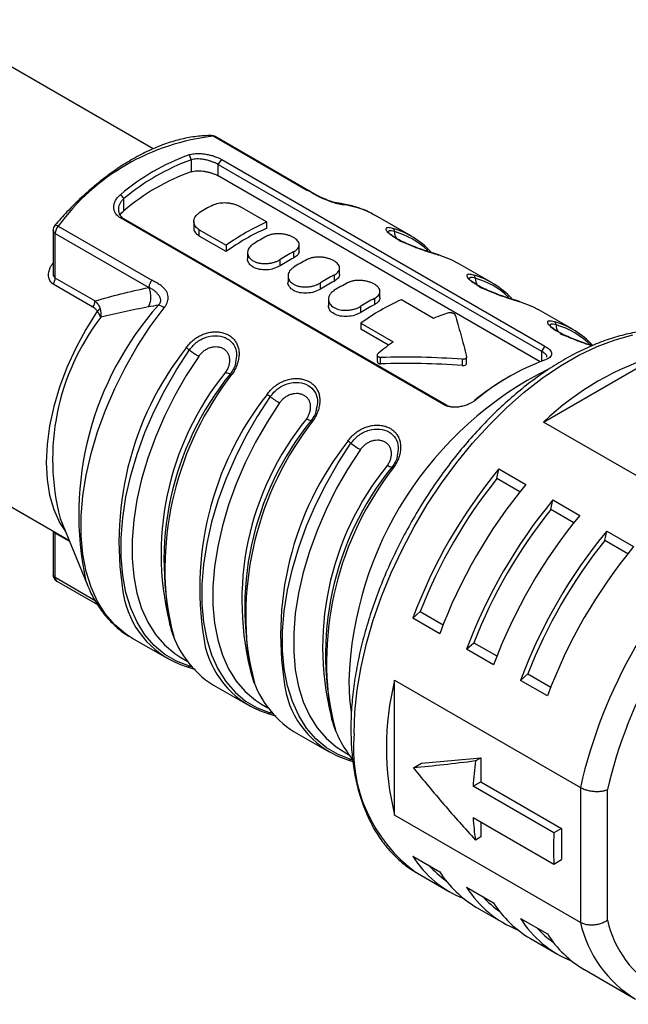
# Model space of a CAD drawing. Header units: millimetres. Extents: x 6 to 273, y 6 to 210.
# Tile 11 of 13: x 235 to 251, y 160 to 186. Entities that reach past the tile are written whole.
import ezdxf

# ---------------------------------------------------------------- set-up
doc = ezdxf.new("R2010")
doc.units = ezdxf.units.MM

msp = doc.modelspace()

# ---------------------------------------------------------------- linework, layer by layer
for p, q in [((238.699, 182.8), (232.826, 186.19)), ((240.29, 183.131), (242.749, 181.711)), ((242.785, 181.702), (240.326, 183.121)), ((239.639, 182.643), (239.695, 182.514)), ((239.695, 182.514), (239.695, 182.197)), ((240.402, 182.389), (240.494, 182.52)), ((240.494, 182.52), (248.979, 177.622)), ((240.402, 182.389), (248.888, 177.491)), ((240.402, 182.09), (240.402, 182.389)), ((248.853, 177.212), (240.402, 182.09)), ((242.794, 181.692), (242.749, 181.711)), ((237.928, 181.493), (237.843, 181.606)), ((237.928, 181.177), (237.928, 181.493)), ((241.675, 180.881), (240.968, 181.289)), ((243.556, 181.373), (243.546, 181.374)), ((246.321, 176.087), (237.836, 180.986)), ((237.836, 180.986), (237.928, 180.961)), ((246.413, 176.062), (237.928, 180.961)), ((244.499, 181.068), (244.528, 181.052)), ((245.476, 180.504), (244.528, 181.052)), ((236.066, 180.662), (236.066, 179.565)), ((236.202, 180.771), (238.661, 179.351)), ((239.761, 180.894), (239.761, 180.73)), ((239.907, 180.677), (240.615, 180.269)), ((239.907, 180.512), (239.907, 180.677)), ((241.675, 180.881), (241.675, 180.716)), ((236.124, 180.581), (238.584, 179.161)), ((236.124, 179.41), (236.124, 180.581)), ((240.615, 180.104), (239.907, 180.512)), ((240.615, 180.269), (240.615, 180.104)), ((242.529, 180.118), (242.529, 180.282)), ((241.175, 180.078), (241.175, 179.914)), ((242.029, 179.73), (242.029, 179.894)), ((242.382, 180.098), (242.382, 179.934)), ((236.066, 179.789), (236.059, 179.793)), ((243.589, 179.505), (243.589, 179.67)), ((247.597, 179.28), (246.678, 179.81)), ((237.168, 178.808), (236.124, 179.41)), ((242.236, 179.465), (242.236, 179.301)), ((243.443, 179.486), (243.443, 179.322)), ((237.113, 178.648), (236.07, 179.25)), ((243.089, 179.118), (243.089, 179.282)), ((243.297, 178.875), (243.297, 178.673)), ((244.504, 178.873), (244.504, 178.71)), ((244.65, 178.893), (244.65, 179.057)), ((244.15, 178.506), (244.15, 178.669)), ((246.059, 178.35), (245.211, 178.84)), ((249.719, 178.055), (248.799, 178.586)), ((244.15, 178.228), (244.999, 177.738)), ((244.15, 178.228), (244.15, 178.063)), ((244.873, 177.645), (244.15, 178.063)), ((248.979, 177.622), (248.888, 177.491)), ((227.826, 177.53), (236.485, 172.531)), ((244.58, 177.383), (244.58, 177.215)), ((244.666, 177.156), (244.666, 177.324)), ((246.925, 177.169), (246.925, 177.333)), ((248.888, 177.491), (248.888, 177.224)), ((248.944, 175.628), (252.013, 177.4)), ((246.811, 177.276), (246.811, 177.112)), ((248.074, 176.84), (248.003, 176.799)), ((246.413, 176.062), (246.321, 176.087)), ((246.413, 176.062), (246.548, 176.022)), ((247.177, 176.218), (247.12, 176.187)), ((253.823, 172.811), (248.944, 175.628)), ((247.721, 174.15), (247.774, 174.402)), ((247.774, 174.402), (248.481, 173.994)), ((248.325, 173.802), (247.721, 174.15)), ((249.135, 173.334), (249.188, 173.585)), ((249.188, 173.585), (249.895, 173.177)), ((249.739, 172.985), (249.135, 173.334)), ((236.254, 173.097), (236.968, 171.351)), ((236.062, 172.776), (236.066, 172.724)), ((236.066, 172.726), (236.066, 171.628)), ((236.124, 171.547), (236.124, 172.717)), ((236.124, 172.717), (236.497, 172.502)), ((250.549, 172.517), (250.602, 172.769)), ((250.602, 172.769), (251.309, 172.361)), ((251.153, 172.169), (250.549, 172.517)), ((237.176, 170.94), (236.124, 171.547)), ((236.166, 171.455), (237.23, 170.841)), ((245.511, 170.482), (245.702, 170.653)), ((245.702, 170.653), (246.306, 170.305)), ((246.218, 170.074), (245.511, 170.482)), ((238.128, 169.966), (239.077, 169.419)), ((246.925, 169.666), (247.116, 169.837)), ((247.116, 169.837), (247.72, 169.489)), ((247.632, 169.257), (246.925, 169.666)), ((239.421, 169.451), (239.585, 169.356)), ((239.673, 169.242), (239.645, 169.222)), ((239.741, 169.193), (239.645, 169.222)), ((248.339, 168.849), (248.531, 169.021)), ((248.531, 169.021), (249.134, 168.672)), ((245.034, 168.855), (249.913, 166.039)), ((245.034, 165.311), (245.034, 168.855)), ((249.046, 168.441), (248.339, 168.849)), ((240.279, 168.725), (241.198, 168.194)), ((241.543, 168.226), (241.706, 168.132)), ((241.795, 168.017), (241.767, 167.998)), ((241.862, 167.968), (241.767, 167.998)), ((242.4, 167.5), (243.319, 166.97)), ((243.664, 167.001), (243.827, 166.907)), ((243.833, 166.755), (243.939, 166.723)), ((243.916, 166.793), (243.888, 166.773)), ((243.983, 166.744), (243.888, 166.773)), ((245.741, 166.675), (247.297, 166.814)), ((247.156, 166.733), (247.297, 166.814)), ((247.297, 166.814), (247.297, 166.185)), ((245.529, 166.552), (245.741, 166.675)), ((247.096, 166.069), (247.297, 166.185)), ((247.297, 166.185), (249.418, 164.961)), ((249.217, 164.844), (247.096, 166.069)), ((249.913, 166.039), (249.913, 162.494)), ((250.62, 162.552), (250.62, 165.981)), ((249.913, 162.494), (245.034, 165.311)), ((247.096, 165.253), (249.217, 164.028)), ((247.297, 165.136), (247.297, 164.74)), ((249.418, 164.961), (249.217, 164.844)), ((249.418, 164.961), (249.418, 164.144)), ((247.297, 164.74), (247.156, 164.659)), ((245.511, 164.235), (246.218, 163.826)), ((249.217, 164.028), (249.418, 164.144)), ((245.631, 163.788), (245.608, 163.801)), ((245.631, 163.788), (246.479, 163.298)), ((246.925, 163.418), (247.632, 163.01)), ((247.186, 162.89), (247.893, 162.482)), ((248.339, 162.602), (249.046, 162.194)), ((248.6, 162.073), (249.307, 161.665)), ((250.015, 161.257), (251.358, 160.481))]:
    msp.add_line(p, q)
at = {"flags": 128}
for points in [[(236.114, 180.793), (236.121, 180.797), (236.134, 180.798), (236.153, 180.794), (236.176, 180.785), (236.202, 180.771)], [(245.621, 180.19), (245.479, 180.264), (245.15, 180.389)], [(246.192, 180.016), (246.532, 179.887), (246.678, 179.81)], [(247.742, 178.965), (247.601, 179.04), (247.271, 179.165)], [(238.128, 169.966), (237.967, 170.069), (237.687, 170.304), (237.442, 170.588), (237.234, 170.919), (237.065, 171.294), (236.937, 171.709), (236.851, 172.16), (236.808, 172.644), (236.808, 173.155), (236.851, 173.689), (236.937, 174.239), (237.065, 174.803), (237.234, 175.372), (237.442, 175.943), (237.687, 176.51), (237.967, 177.068), (238.279, 177.61), (238.62, 178.133), (238.987, 178.63)], [(248.313, 178.792), (248.653, 178.663), (248.799, 178.586)], [(237.226, 178.538), (236.929, 178.061), (236.664, 177.566), (236.433, 177.059), (236.24, 176.546), (236.088, 176.034), (235.977, 175.529), (235.911, 175.038), (235.888, 174.567), (235.911, 174.122), (235.977, 173.708), (236.088, 173.33), (236.24, 172.994), (236.393, 172.756)], [(243.973, 167.451), (243.994, 168.016), (244.055, 168.601), (244.156, 169.202), (244.296, 169.813), (244.475, 170.431), (244.692, 171.051), (244.943, 171.668), (245.229, 172.279), (245.546, 172.878), (245.893, 173.462), (246.266, 174.026), (246.664, 174.566), (247.083, 175.079), (247.521, 175.56), (247.974, 176.006), (248.438, 176.414), (248.912, 176.781), (249.39, 177.104), (249.87, 177.381), (250.349, 177.61), (250.822, 177.79), (251.287, 177.918)], [(249.864, 177.74), (249.722, 177.815), (249.392, 177.94)], [(239.645, 169.222), (239.308, 169.35), (238.999, 169.531), (238.722, 169.764), (238.48, 170.046), (238.274, 170.374), (238.107, 170.746), (237.981, 171.157), (237.895, 171.605), (237.853, 172.084), (237.853, 172.59), (237.895, 173.119), (237.981, 173.664), (238.107, 174.222), (238.274, 174.787), (238.48, 175.352), (238.722, 175.914), (238.999, 176.466), (239.308, 177.004), (239.645, 177.522)], [(239.893, 177.354), (239.563, 176.849), (239.262, 176.324), (238.991, 175.785), (238.755, 175.236), (238.554, 174.684), (238.391, 174.133), (238.267, 173.588), (238.184, 173.055), (238.142, 172.539), (238.142, 172.045), (238.184, 171.577), (238.267, 171.14), (238.391, 170.739), (238.554, 170.376), (238.755, 170.055), (238.991, 169.78), (239.262, 169.553), (239.421, 169.451)], [(240.725, 176.899), (240.726, 176.9), (240.728, 176.901), (240.731, 176.9), (240.735, 176.899), (240.741, 176.896), (240.748, 176.893), (240.756, 176.889), (240.765, 176.884)], [(241.767, 176.297), (241.429, 175.779), (241.12, 175.242), (240.844, 174.69), (240.601, 174.128), (240.395, 173.562), (240.229, 172.998), (240.102, 172.44), (240.017, 171.894), (239.974, 171.366), (239.974, 170.859), (240.017, 170.38), (240.102, 169.933), (240.229, 169.521), (240.395, 169.15), (240.601, 168.821), (240.844, 168.539), (241.12, 168.307), (241.429, 168.126), (241.767, 167.998)], [(242.014, 176.13), (241.684, 175.624), (241.383, 175.099), (241.113, 174.56), (240.876, 174.012), (240.675, 173.459), (240.512, 172.908), (240.389, 172.364), (240.305, 171.831), (240.264, 171.315), (240.264, 170.82), (240.305, 170.353), (240.389, 169.916), (240.512, 169.514), (240.675, 169.151), (240.876, 168.83), (241.113, 168.555), (241.383, 168.328), (241.543, 168.226)], [(242.846, 175.674), (242.847, 175.675), (242.849, 175.676), (242.852, 175.675), (242.857, 175.674), (242.863, 175.672), (242.87, 175.668), (242.878, 175.664), (242.886, 175.659)], [(243.888, 166.773), (243.551, 166.901), (243.242, 167.082), (242.965, 167.315), (242.722, 167.597), (242.517, 167.925), (242.35, 168.297), (242.223, 168.708), (242.138, 169.156), (242.095, 169.635), (242.095, 170.141), (242.138, 170.669), (242.223, 171.215), (242.35, 171.773), (242.517, 172.337), (242.722, 172.903), (242.965, 173.465), (243.242, 174.017), (243.551, 174.555), (243.888, 175.073)], [(244.135, 174.905), (243.806, 174.4), (243.504, 173.875), (243.234, 173.336), (242.997, 172.787), (242.796, 172.235), (242.633, 171.684), (242.51, 171.139), (242.427, 170.606), (242.385, 170.09), (242.385, 169.596), (242.427, 169.128), (242.51, 168.691), (242.633, 168.289), (242.796, 167.926), (242.997, 167.606), (243.234, 167.331), (243.504, 167.104), (243.664, 167.001)], [(244.968, 174.449), (244.968, 174.451), (244.97, 174.451), (244.973, 174.451), (244.978, 174.449), (244.984, 174.447), (244.991, 174.444), (244.999, 174.439), (245.008, 174.434)], [(236.124, 172.717), (236.124, 172.735), (236.123, 172.74)], [(236.93, 171.447), (236.933, 171.44), (236.968, 171.351)], [(243.832, 168.838), (243.852, 168.353), (243.892, 168.022)]]:
    msp.add_lwpolyline(points, dxfattribs=at)
for centre, radius, start, end in [((240.911, 177.334), 5.83, 96.1178, 143.8768), ((240.226, 182.948), 0.2, 60.0027, 89.5863), ((240.226, 183.023), 0.125, 59.4069, 89.3982), ((240.29, 183.059), 0.0717, 60.3752, 90.5542), ((241.697, 177.003), 6.003, 110.0524, 129.9422), ((241.722, 176.963), 5.91, 110.0524, 129.9422), ((241.539, 176.962), 5.55, 109.401, 130.5936), ((242.966, 176.228), 5.769, 117.9695, 122.0251), ((243.506, 181.053), 0.323, 59.8, 81.1558), ((243.418, 179.112), 2.235, 61.0794, 83.547), ((236.266, 180.662), 0.2, 139.2802, 180), ((236.166, 180.672), 0.101, 185.6948, 245.6253), ((236.433, 180.566), 0.309, 138.433, 177.259), ((244.008, 175.615), 5.759, 113.8935, 126.1012), ((243.913, 175.615), 5.57, 113.6856, 126.309), ((244.39, 178.622), 2.173, 42.6695, 73.9808), ((244.941, 180.636), 0.0892, 356.3121, 56.7133), ((244.381, 175.411), 5.769, 117.9695, 122.0251), ((245.324, 180.619), 0.295, 177.9375, 215.1295), ((244.442, 178.573), 2.139, 46.9038, 74.0737), ((245.088, 175.003), 5.769, 117.9695, 122.0251), ((244.993, 175.003), 5.58, 117.901, 122.0937), ((245.441, 174.799), 5.769, 117.9695, 122.0251), ((246.159, 179.959), 0.0657, 59.9348, 86.1617), ((235.826, 179.422), 0.299, 324.786, 357.6896), ((246.148, 174.391), 5.769, 117.9695, 122.0251), ((246.511, 177.397), 2.173, 42.6695, 73.9808), ((247.062, 179.411), 0.0892, 356.3121, 56.7133), ((247.446, 179.395), 0.295, 177.9375, 215.1295), ((246.564, 177.348), 2.139, 46.9038, 74.0737), ((246.054, 174.391), 5.58, 117.901, 122.0937), ((246.502, 174.187), 5.769, 117.9695, 122.0251), ((247.209, 173.778), 5.769, 117.9695, 122.0251), ((245.012, 173.201), 8.27, 138.3283, 192.2494), ((236.869, 178.82), 0.299, 324.786, 357.6895), ((238.636, 178.061), 0.668, 58.3095, 72.6968), ((247.543, 173.574), 5.759, 113.8935, 126.1012), ((247.115, 173.778), 5.58, 117.901, 122.0937), ((248.28, 178.735), 0.0657, 59.9348, 86.1617), ((242.194, 174.648), 6.139, 142.5414, 194.6268), ((247.818, 174.317), 4.4, 108.1423, 113.5637), ((248.632, 176.173), 2.173, 42.6183, 73.9801), ((249.183, 178.187), 0.0892, 356.3121, 56.7133), ((249.567, 178.17), 0.295, 177.9375, 215.1295), ((248.68, 176.114), 2.15, 45.1185, 74.0123), ((246.021, 172.487), 8.223, 141.7546, 190.7215), ((239.166, 176.902), 0.784, 52.2696, 59.5502), ((249.241, 171.852), 7.255, 125.7855, 129.6693), ((241.085, 179.382), 2.352, 232.2714, 239.5493), ((254.108, 170.227), 7.472, 106.2787, 133.7159), ((251.031, 171.615), 6.003, 110.0524, 129.9422), ((246.451, 172.169), 7.548, 140.7592, 195.6175), ((246.77, 171.984), 7.791, 140.8865, 194.7769), ((247.326, 171.765), 8.322, 142.0419, 190.2581), ((240.758, 177.137), 0.247, 231.7662, 261.4867), ((253.317, 168.534), 9.49, 116.4539, 178.1624), ((251.443, 170.893), 6.834, 120.2167, 129.2344), ((248.143, 171.263), 8.223, 141.7546, 190.7215), ((241.287, 175.677), 0.784, 52.2696, 59.5502), ((243.206, 178.158), 2.352, 232.2714, 239.5493), ((248.572, 170.944), 7.548, 140.7592, 195.6175), ((248.892, 170.759), 7.792, 140.8892, 194.7585), ((249.448, 170.541), 8.322, 142.0419, 190.2581), ((242.879, 175.913), 0.247, 231.7655, 261.4879), ((250.264, 170.038), 8.223, 141.7546, 190.7215), ((243.408, 174.453), 0.784, 52.2696, 59.5502), ((245.328, 176.933), 2.352, 232.2714, 239.5493), ((250.693, 169.719), 7.548, 140.7592, 195.6175), ((251.012, 169.535), 7.791, 140.8865, 194.7769), ((245, 174.688), 0.247, 231.7662, 261.4867), ((251.569, 169.316), 8.322, 142.0419, 190.2581), ((258.287, 165.718), 13.636, 140.4467, 159.5533), ((258.123, 165.813), 13.33, 141.2895, 158.7105), ((258.994, 165.31), 13.636, 140.4467, 159.5533), ((259.702, 164.902), 13.636, 140.4467, 159.5533), ((259.537, 164.997), 13.33, 141.2895, 158.7105), ((260.409, 164.494), 13.636, 140.4467, 159.5533), ((261.116, 164.086), 13.636, 140.4467, 159.5533), ((262.76, 163.136), 13.171, 132.7302, 167.2698), ((260.951, 164.181), 13.33, 141.2895, 158.7105), ((261.823, 163.677), 13.636, 140.4467, 159.5533), ((262.652, 163.199), 12.349, 133.0212, 166.9788), ((236.266, 171.628), 0.2, 180, 240.0027), ((236.166, 171.638), 0.101, 185.6948, 245.6253), ((236.224, 171.537), 0.1, 174.2632, 234.4246), ((240.305, 171.528), 2.431, 193.5707, 252.2301), ((241.66, 170.933), 2.605, 194.4459, 237.967), ((242.426, 170.303), 2.431, 193.5707, 252.2301), ((239.597, 169.277), 0.0727, 241.7991, 311.4324), ((243.782, 169.708), 2.605, 194.4459, 237.967), ((252.294, 167.083), 7.474, 166.2836, 193.7164), ((244.548, 169.079), 2.431, 193.5707, 252.2301), ((241.719, 168.052), 0.0727, 241.7991, 311.4324), ((246.226, 168.639), 2.957, 195.7984, 218.6396), ((247.946, 167.039), 3.994, 174.0829, 234.1785), ((243.84, 166.828), 0.0727, 241.7991, 311.4324), ((255.902, 165.599), 8.819, 172.6103, 176.9426), ((253.418, 165.599), 6.332, 183.134, 188.5377), ((256.746, 164.436), 7.54, 176.8959, 183.1041), ((247.879, 165.719), 2.795, 212.0799, 248.3664), ((247.939, 165.805), 2.702, 222.3271, 234.7341), ((248.627, 165.349), 2.85, 212.2854, 239.6312), ((249.293, 164.902), 2.795, 212.0799, 248.3664), ((249.354, 164.989), 2.702, 222.3271, 234.7341), ((250.041, 164.532), 2.85, 212.2854, 239.6312), ((250.707, 164.086), 2.795, 212.0799, 248.3664), ((250.768, 164.172), 2.702, 222.3271, 234.7341), ((253.012, 163.194), 3.177, 192.7199, 238.6228), ((253.398, 163.198), 2.852, 193.0998, 286.8894), ((251.455, 163.716), 2.85, 212.2854, 239.6312)]:
    msp.add_arc(centre, radius, start, end)
for points, knots in [([(240.227, 183.148), (240.16, 183.147), (239.968, 183.145), (239.64, 183.103), (239.243, 183.01), (238.839, 182.87), (238.429, 182.685), (238.018, 182.456), (237.61, 182.185), (237.206, 181.875), (236.812, 181.528), (236.446, 181.167), (236.219, 180.911), (236.114, 180.793)], [0, 0, 0, 0, 0.051302, 0.146583, 0.242252, 0.33836, 0.43474, 0.531255, 0.627801, 0.724316, 0.820778, 0.91718, 1, 1, 1, 1]), ([(239.639, 182.643), (239.659, 182.649), (239.698, 182.661), (239.767, 182.672), (239.852, 182.679), (239.956, 182.678), (240.076, 182.663), (240.195, 182.639), (240.306, 182.605), (240.409, 182.566), (240.466, 182.535), (240.494, 182.52)], [0, 0, 0, 0, 0.086555, 0.172524, 0.259358, 0.388416, 0.516626, 0.640791, 0.76361, 0.882066, 1, 1, 1, 1]), ([(243.558, 181.373), (243.554, 181.373), (243.546, 181.374), (243.522, 181.378), (243.489, 181.385), (243.432, 181.4), (243.344, 181.427), (243.191, 181.485), (242.996, 181.577), (242.863, 181.655), (242.79, 181.697)], [0, 0, 0, 0, 0.045106, 0.092017, 0.140973, 0.19211, 0.300626, 0.418588, 0.683543, 1, 1, 1, 1]), ([(237.836, 180.986), (237.819, 180.997), (237.784, 181.019), (237.742, 181.059), (237.702, 181.113), (237.671, 181.182), (237.658, 181.268), (237.669, 181.358), (237.705, 181.447), (237.761, 181.533), (237.816, 181.582), (237.843, 181.606)], [0, 0, 0, 0, 0.078903, 0.157347, 0.236756, 0.359579, 0.483846, 0.611943, 0.740996, 0.87063, 1, 1, 1, 1]), ([(237.827, 181.059), (237.827, 181.06), (237.842, 181.104), (237.885, 181.141), (237.928, 181.177)], [0, 0, 0, 0, 0.02174, 1, 1, 1, 1]), ([(244.491, 181.065), (244.441, 181.095), (244.288, 181.184), (244.007, 181.284), (243.739, 181.349), (243.582, 181.369), (243.546, 181.374)], [0, 0, 0, 0, 0.176177, 0.534463, 0.893424, 1, 1, 1, 1]), ([(239.769, 180.73), (239.767, 180.72), (239.755, 180.673), (239.801, 180.591), (239.872, 180.539), (239.907, 180.512)], [0, 0, 0, 0, 0.1215222, 0.5618691, 1, 1, 1, 1]), ([(245.03, 180.63), (244.978, 180.641), (244.878, 180.663), (244.873, 180.626), (244.871, 180.608)], [0, 0, 0, 0, 0.51475, 1, 1, 1, 1]), ([(246.164, 180.025), (246.129, 180.035), (246.06, 180.056), (245.895, 180.108), (245.681, 180.181), (245.445, 180.273), (245.26, 180.356), (245.109, 180.434), (244.985, 180.509), (244.889, 180.58), (244.875, 180.602), (244.867, 180.613)], [0, 0, 0, 0, 0.090286, 0.174926, 0.326133, 0.454186, 0.559292, 0.646875, 0.747702, 0.865843, 1, 1, 1, 1]), ([(242.029, 179.73), (241.977, 179.704), (241.874, 179.651), (241.674, 179.617), (241.479, 179.629), (241.311, 179.689), (241.207, 179.789), (241.163, 179.873), (241.175, 179.913), (241.175, 179.914)], [0, 0, 0, 0, 0.166768, 0.334044, 0.500875, 0.666781, 0.832687, 0.999518, 1, 1, 1, 1]), ([(242.529, 180.118), (242.522, 180.084), (242.508, 180.015), (242.424, 179.961), (242.382, 179.934)], [0, 0, 0, 0, 0.50004, 1, 1, 1, 1]), ([(236.068, 179.567), (236.067, 179.55), (236.067, 179.515), (236.079, 179.469), (236.098, 179.431), (236.116, 179.417), (236.124, 179.41)], [0, 0, 0, 0, 0.2736313, 0.5574303, 0.796937, 1, 1, 1, 1]), ([(243.589, 179.505), (243.583, 179.471), (243.569, 179.403), (243.485, 179.349), (243.443, 179.322)], [0, 0, 0, 0, 0.50004, 1, 1, 1, 1]), ([(248.286, 178.8), (248.25, 178.811), (248.182, 178.831), (248.017, 178.884), (247.803, 178.956), (247.566, 179.048), (247.381, 179.131), (247.23, 179.21), (247.106, 179.284), (247.01, 179.356), (246.996, 179.377), (246.989, 179.389)], [0, 0, 0, 0, 0.0902865, 0.1749264, 0.3261335, 0.4541861, 0.5592923, 0.6468746, 0.7477025, 0.8658426, 1, 1, 1, 1]), ([(247.151, 179.405), (247.099, 179.417), (246.999, 179.438), (246.994, 179.401), (246.992, 179.383)], [0, 0, 0, 0, 0.51475, 1, 1, 1, 1]), ([(243.089, 179.118), (243.038, 179.092), (242.934, 179.039), (242.735, 179.005), (242.54, 179.017), (242.372, 179.077), (242.268, 179.176), (242.223, 179.26), (242.236, 179.301), (242.236, 179.301)], [0, 0, 0, 0, 0.166768, 0.334044, 0.500875, 0.666781, 0.832687, 0.999518, 1, 1, 1, 1]), ([(243.443, 179.077), (243.428, 179.067), (243.398, 179.047), (243.362, 179.013), (243.328, 178.969), (243.303, 178.915), (243.29, 178.832), (243.323, 178.729), (243.434, 178.629), (243.6, 178.569), (243.764, 178.559), (243.894, 178.574), (243.989, 178.596), (244.077, 178.628), (244.126, 178.655), (244.15, 178.669)], [0, 0, 0, 0, 0.0419053, 0.0834803, 0.1254494, 0.1882782, 0.2511489, 0.3759374, 0.5000571, 0.624175, 0.7489621, 0.8118001, 0.8746616, 0.9373505, 1, 1, 1, 1]), ([(244.65, 178.893), (244.643, 178.859), (244.63, 178.791), (244.546, 178.737), (244.504, 178.71)], [0, 0, 0, 0, 0.50004, 1, 1, 1, 1]), ([(237.168, 178.808), (237.185, 178.792), (237.218, 178.761), (237.256, 178.71), (237.286, 178.659), (237.297, 178.623), (237.303, 178.607)], [0, 0, 0, 0, 0.285931, 0.547854, 0.785706, 1, 1, 1, 1]), ([(244.15, 178.506), (244.098, 178.479), (243.995, 178.426), (243.796, 178.393), (243.6, 178.404), (243.435, 178.465), (243.319, 178.564), (243.304, 178.647), (243.297, 178.688)], [0, 0, 0, 0, 0.166884, 0.334281, 0.501258, 0.667283, 0.833305, 1, 1, 1, 1]), ([(249.232, 178.261), (249.176, 178.273), (249.064, 178.296), (249.03, 178.241), (249.112, 178.137), (249.306, 178.003), (249.585, 177.864), (249.897, 177.74), (250.128, 177.661), (250.215, 177.634), (250.223, 177.632)], [0, 0, 0, 0, 0.142163, 0.283881, 0.424138, 0.563186, 0.702238, 0.842506, 0.984219, 1, 1, 1, 1]), ([(250.222, 177.633), (250.204, 177.638), (250.113, 177.667), (249.922, 177.732), (249.688, 177.824), (249.502, 177.907), (249.352, 177.985), (249.228, 178.06), (249.131, 178.131), (249.117, 178.153), (249.11, 178.164)], [0, 0, 0, 0, 0.040803, 0.21659, 0.365459, 0.487651, 0.589471, 0.706689, 0.844034, 1, 1, 1, 1]), ([(249.272, 178.181), (249.221, 178.192), (249.121, 178.214), (249.116, 178.177), (249.113, 178.158)], [0, 0, 0, 0, 0.51475, 1, 1, 1, 1]), ([(239.645, 177.522), (239.712, 177.599), (239.843, 177.753), (240.121, 177.882), (240.404, 177.91), (240.654, 177.833), (240.826, 177.665), (240.906, 177.44), (240.873, 177.271), (240.858, 177.191)], [0, 0, 0, 0, 0.146583, 0.292062, 0.437046, 0.581566, 0.726085, 0.871069, 1, 1, 1, 1]), ([(253.606, 177.651), (253.547, 177.686), (253.378, 177.785), (253.072, 177.899), (252.694, 177.997), (252.295, 178.046), (251.879, 178.049), (251.449, 178.004), (251.006, 177.912), (250.555, 177.773), (250.097, 177.588), (249.637, 177.358), (249.177, 177.086), (248.72, 176.772), (248.27, 176.42), (247.828, 176.032), (247.399, 175.609), (246.984, 175.156), (246.586, 174.675), (246.207, 174.168), (245.85, 173.64), (245.517, 173.094), (245.21, 172.532), (244.931, 171.959), (244.682, 171.378), (244.464, 170.793), (244.278, 170.207), (244.127, 169.624), (244.011, 169.047), (243.931, 168.481), (243.891, 167.989), (243.887, 167.692), (243.885, 167.573)], [0, 0, 0, 0, 0.017675, 0.050904, 0.084172, 0.117589, 0.151231, 0.185122, 0.21924, 0.253537, 0.287957, 0.322447, 0.356968, 0.39149, 0.425996, 0.46048, 0.494942, 0.529381, 0.563802, 0.598209, 0.632605, 0.666995, 0.701385, 0.735778, 0.770178, 0.804592, 0.839023, 0.873476, 0.907956, 0.942466, 0.977008, 1, 1, 1, 1]), ([(240.605, 176.943), (240.614, 176.957), (240.632, 176.984), (240.662, 177.041), (240.691, 177.114), (240.709, 177.203), (240.709, 177.29), (240.692, 177.371), (240.658, 177.443), (240.608, 177.505), (240.544, 177.553), (240.468, 177.586), (240.383, 177.602), (240.293, 177.601), (240.201, 177.583), (240.112, 177.548), (240.028, 177.497), (239.966, 177.443), (239.922, 177.394), (239.902, 177.368), (239.893, 177.354)], [0, 0, 0, 0, 0.03125, 0.0625, 0.125, 0.1875, 0.25, 0.3125, 0.375, 0.4375, 0.5, 0.5625, 0.625, 0.6875, 0.75, 0.8125, 0.875, 0.9375, 0.96875, 1, 1, 1, 1]), ([(248.979, 177.622), (248.996, 177.611), (249.031, 177.59), (249.073, 177.557), (249.113, 177.518), (249.145, 177.472), (249.157, 177.421), (249.146, 177.372), (249.11, 177.327), (249.054, 177.286), (249, 177.265), (248.972, 177.255)], [0, 0, 0, 0, 0.078906, 0.157353, 0.236764, 0.359585, 0.483848, 0.611941, 0.740992, 0.870627, 1, 1, 1, 1]), ([(249.025, 177.33), (249.028, 177.337), (249.039, 177.364), (248.993, 177.421), (248.922, 177.468), (248.888, 177.491)], [0, 0, 0, 0, 0.1440542, 0.5798471, 1, 1, 1, 1]), ([(240.858, 177.191), (240.857, 177.181), (240.847, 177.082), (240.783, 176.986), (240.725, 176.899)], [0, 0, 0, 0, 0.1014193, 1, 1, 1, 1]), ([(244.581, 177.215), (244.581, 177.214), (244.58, 177.206), (244.585, 177.192), (244.597, 177.176), (244.616, 177.164), (244.639, 177.157), (244.657, 177.157), (244.666, 177.156)], [0, 0, 0, 0, 0.039402, 0.233387, 0.424854, 0.615862, 0.806513, 1, 1, 1, 1]), ([(246.811, 177.112), (246.829, 177.112), (246.864, 177.113), (246.904, 177.131), (246.924, 177.152), (246.923, 177.164), (246.923, 177.17)], [0, 0, 0, 0, 0.302648, 0.605423, 0.844099, 1, 1, 1, 1]), ([(241.767, 176.297), (241.833, 176.375), (241.964, 176.529), (242.243, 176.657), (242.525, 176.685), (242.775, 176.608), (242.948, 176.44), (243.028, 176.215), (242.995, 176.046), (242.979, 175.967)], [0, 0, 0, 0, 0.146583, 0.292062, 0.437046, 0.581566, 0.726085, 0.871069, 1, 1, 1, 1]), ([(242.726, 175.719), (242.736, 175.732), (242.753, 175.76), (242.784, 175.816), (242.812, 175.89), (242.83, 175.979), (242.831, 176.065), (242.814, 176.146), (242.779, 176.219), (242.729, 176.28), (242.665, 176.328), (242.589, 176.361), (242.504, 176.378), (242.414, 176.377), (242.323, 176.358), (242.233, 176.323), (242.149, 176.272), (242.087, 176.218), (242.043, 176.169), (242.023, 176.143), (242.014, 176.13)], [0, 0, 0, 0, 0.03125, 0.0625, 0.125, 0.1875, 0.25, 0.3125, 0.375, 0.4375, 0.5, 0.5625, 0.625, 0.6875, 0.75, 0.8125, 0.875, 0.9375, 0.96875, 1, 1, 1, 1]), ([(247.177, 176.218), (247.157, 176.203), (247.117, 176.172), (247.049, 176.132), (246.963, 176.09), (246.859, 176.052), (246.739, 176.026), (246.621, 176.015), (246.509, 176.022), (246.406, 176.045), (246.35, 176.073), (246.321, 176.087)], [0, 0, 0, 0, 0.086556, 0.172526, 0.259361, 0.388424, 0.516639, 0.640807, 0.76363, 0.882078, 1, 1, 1, 1]), ([(242.979, 175.967), (242.978, 175.956), (242.969, 175.858), (242.904, 175.761), (242.846, 175.674)], [0, 0, 0, 0, 0.1014193, 1, 1, 1, 1]), ([(243.888, 175.073), (243.954, 175.15), (244.086, 175.304), (244.364, 175.433), (244.646, 175.461), (244.896, 175.384), (245.069, 175.216), (245.149, 174.99), (245.116, 174.821), (245.101, 174.742)], [0, 0, 0, 0, 0.146583, 0.292062, 0.437046, 0.581566, 0.726085, 0.871069, 1, 1, 1, 1]), ([(244.848, 174.494), (244.857, 174.508), (244.874, 174.535), (244.905, 174.592), (244.934, 174.665), (244.951, 174.754), (244.952, 174.841), (244.935, 174.922), (244.901, 174.994), (244.851, 175.056), (244.786, 175.104), (244.71, 175.137), (244.626, 175.153), (244.536, 175.152), (244.444, 175.134), (244.355, 175.099), (244.271, 175.048), (244.208, 174.994), (244.165, 174.945), (244.145, 174.919), (244.135, 174.905)], [0, 0, 0, 0, 0.03125, 0.0625, 0.125, 0.1875, 0.25, 0.3125, 0.375, 0.4375, 0.5, 0.5625, 0.625, 0.6875, 0.75, 0.8125, 0.875, 0.9375, 0.96875, 1, 1, 1, 1]), ([(245.101, 174.742), (245.1, 174.732), (245.09, 174.633), (245.026, 174.536), (244.968, 174.449)], [0, 0, 0, 0, 0.1014193, 1, 1, 1, 1]), ([(236.124, 172.717), (236.116, 172.721), (236.099, 172.731), (236.08, 172.736), (236.069, 172.734), (236.064, 172.731), (236.066, 172.726), (236.066, 172.726)], [0, 0, 0, 0, 0.193915, 0.420797, 0.68785, 0.999053, 1, 1, 1, 1]), ([(236.931, 171.458), (236.966, 171.365), (237.05, 171.143), (237.227, 170.831), (237.453, 170.52), (237.714, 170.257), (237.946, 170.07), (238.099, 169.989), (238.146, 169.963)], [0, 0, 0, 0, 0.142562, 0.340373, 0.535332, 0.727122, 0.91606, 1, 1, 1, 1]), ([(239.59, 169.204), (239.625, 169.194), (239.684, 169.176), (239.763, 169.151), (239.795, 169.141)], [0, 0, 0, 0, 0.591342, 1, 1, 1, 1]), ([(241.712, 167.979), (241.747, 167.969), (241.806, 167.952), (241.884, 167.927), (241.916, 167.916)], [0, 0, 0, 0, 0.591342, 1, 1, 1, 1]), ([(243.885, 167.573), (243.887, 167.48), (243.89, 167.21), (243.923, 166.781), (243.999, 166.294), (244.113, 165.835), (244.264, 165.408), (244.451, 165.015), (244.673, 164.659), (244.927, 164.343), (245.213, 164.073), (245.442, 163.894), (245.582, 163.82), (245.609, 163.806)], [0, 0, 0, 0, 0.054637, 0.158201, 0.261817, 0.365347, 0.468658, 0.571573, 0.673903, 0.77549, 0.876274, 0.976349, 1, 1, 1, 1])]:
    msp.add_open_spline(points, degree=3, knots=knots)
for points in [[(240.402, 182.389), (240.383, 182.401), (240.34, 182.423), (240.267, 182.454), (240.187, 182.482), (240.101, 182.506), (240.013, 182.523), (239.925, 182.534), (239.84, 182.536), (239.762, 182.53), (239.716, 182.52), (239.695, 182.514)], [(239.695, 182.197), (239.716, 182.204), (239.762, 182.215), (239.839, 182.224), (239.923, 182.225), (240.011, 182.217), (240.099, 182.202), (240.184, 182.181), (240.265, 182.155), (240.339, 182.124), (240.382, 182.102), (240.402, 182.09)], [(243.669, 181.333), (243.653, 181.335), (243.618, 181.34), (243.558, 181.353), (243.491, 181.369), (243.419, 181.39), (243.341, 181.416), (243.257, 181.448), (243.165, 181.486), (243.067, 181.531), (242.965, 181.584), (242.86, 181.644), (242.789, 181.688), (242.749, 181.711)], [(237.928, 181.493), (237.907, 181.475), (237.868, 181.437), (237.824, 181.372), (237.794, 181.304), (237.78, 181.234), (237.781, 181.167), (237.798, 181.103), (237.829, 181.047), (237.872, 180.998), (237.908, 180.972), (237.928, 180.961)], [(240.261, 181.323), (240.282, 181.333), (240.326, 181.353), (240.402, 181.374), (240.485, 181.386), (240.571, 181.39), (240.659, 181.385), (240.745, 181.371), (240.828, 181.35), (240.903, 181.323), (240.948, 181.301), (240.968, 181.289)], [(239.907, 180.677), (239.887, 180.689), (239.85, 180.715), (239.806, 180.761), (239.776, 180.812), (239.76, 180.866), (239.76, 180.922), (239.776, 180.977), (239.806, 181.029), (239.849, 181.077), (239.887, 181.106), (239.907, 181.118)], [(244.989, 180.71), (244.964, 180.718), (244.918, 180.729), (244.862, 180.734), (244.824, 180.727), (244.805, 180.71), (244.804, 180.683), (244.823, 180.647), (244.86, 180.605), (244.916, 180.557), (244.988, 180.505), (245.075, 180.451), (245.176, 180.397), (245.287, 180.343), (245.406, 180.29), (245.53, 180.239), (245.656, 180.191), (245.78, 180.147), (245.899, 180.107), (246.01, 180.071), (246.11, 180.04), (246.166, 180.024), (246.192, 180.016)], [(242.382, 180.098), (242.404, 180.109), (242.444, 180.134), (242.489, 180.177), (242.518, 180.222), (242.531, 180.27), (242.527, 180.318), (242.505, 180.366), (242.468, 180.412), (242.415, 180.454), (242.35, 180.492), (242.274, 180.524), (242.189, 180.549), (242.099, 180.565), (242.006, 180.573), (241.914, 180.571), (241.826, 180.559), (241.745, 180.538), (241.697, 180.518), (241.675, 180.506)], [(241.322, 180.302), (241.3, 180.288), (241.26, 180.259), (241.215, 180.207), (241.186, 180.151), (241.173, 180.092), (241.177, 180.033), (241.199, 179.977), (241.236, 179.925), (241.289, 179.879), (241.354, 179.841), (241.43, 179.813), (241.515, 179.794), (241.605, 179.786), (241.698, 179.789), (241.79, 179.802), (241.878, 179.824), (241.959, 179.855), (242.007, 179.88), (242.029, 179.894)], [(243.443, 179.486), (243.465, 179.497), (243.504, 179.522), (243.549, 179.564), (243.579, 179.61), (243.592, 179.658), (243.587, 179.706), (243.566, 179.754), (243.528, 179.799), (243.476, 179.842), (243.411, 179.879), (243.335, 179.911), (243.25, 179.936), (243.16, 179.953), (243.067, 179.961), (242.975, 179.959), (242.886, 179.947), (242.805, 179.926), (242.758, 179.905), (242.736, 179.894)], [(236.07, 179.25), (236.056, 179.258), (236.03, 179.277), (235.996, 179.316), (235.97, 179.366), (235.953, 179.424), (235.947, 179.492), (235.955, 179.566), (235.976, 179.644), (236.011, 179.722), (236.042, 179.77), (236.059, 179.793)], [(242.382, 179.69), (242.361, 179.676), (242.321, 179.646), (242.276, 179.595), (242.246, 179.539), (242.234, 179.48), (242.238, 179.421), (242.259, 179.364), (242.297, 179.312), (242.349, 179.267), (242.415, 179.229), (242.491, 179.2), (242.575, 179.182), (242.666, 179.174), (242.759, 179.177), (242.851, 179.19), (242.939, 179.212), (243.02, 179.243), (243.068, 179.268), (243.089, 179.282)], [(247.111, 179.486), (247.085, 179.493), (247.039, 179.504), (246.983, 179.509), (246.945, 179.503), (246.926, 179.486), (246.925, 179.458), (246.944, 179.423), (246.981, 179.38), (247.037, 179.332), (247.109, 179.281), (247.197, 179.227), (247.297, 179.172), (247.408, 179.118), (247.527, 179.065), (247.652, 179.014), (247.778, 178.966), (247.901, 178.922), (248.021, 178.882), (248.132, 178.846), (248.231, 178.816), (248.287, 178.799), (248.313, 178.792)], [(237.168, 178.808), (237.596, 178.936), (238.069, 179.052), (238.584, 179.161)], [(238.571, 178.65), (238.58, 178.667), (238.598, 178.703), (238.618, 178.764), (238.631, 178.829), (238.637, 178.897), (238.635, 178.966), (238.625, 179.035), (238.608, 179.1), (238.592, 179.141), (238.584, 179.161)], [(238.661, 179.351), (238.652, 179.341), (238.634, 179.317), (238.612, 179.279), (238.596, 179.238), (238.586, 179.198), (238.584, 179.173), (238.584, 179.161)], [(238.835, 178.699), (238.844, 178.709), (238.861, 178.729), (238.88, 178.76), (238.891, 178.792), (238.895, 178.825), (238.891, 178.857), (238.882, 178.888), (238.867, 178.919), (238.849, 178.95), (238.826, 178.979), (238.8, 179.009), (238.771, 179.038), (238.739, 179.066), (238.704, 179.093), (238.666, 179.118), (238.626, 179.142), (238.598, 179.155), (238.584, 179.161)], [(238.987, 178.63), (239.003, 178.65), (239.031, 178.692), (239.063, 178.758), (239.082, 178.824), (239.089, 178.891), (239.083, 178.958), (239.063, 179.026), (239.024, 179.095), (238.965, 179.163), (238.884, 179.229), (238.781, 179.289), (238.701, 179.328), (238.661, 179.351)], [(244.504, 178.873), (244.525, 178.885), (244.565, 178.91), (244.61, 178.952), (244.64, 178.998), (244.652, 179.045), (244.648, 179.094), (244.627, 179.141), (244.589, 179.187), (244.537, 179.229), (244.471, 179.267), (244.395, 179.299), (244.311, 179.324), (244.22, 179.341), (244.127, 179.348), (244.035, 179.347), (243.947, 179.335), (243.866, 179.313), (243.818, 179.293), (243.797, 179.282)], [(237.226, 178.538), (237.221, 178.548), (237.21, 178.568), (237.185, 178.596), (237.153, 178.623), (237.127, 178.64), (237.113, 178.648)], [(237.226, 178.538), (237.257, 178.557), (237.285, 178.582), (237.303, 178.607)], [(237.303, 178.607), (237.325, 178.528), (237.331, 178.448), (237.321, 178.381)], [(238.571, 178.65), (238.465, 178.63), (238.253, 178.59), (237.939, 178.525), (237.628, 178.456), (237.423, 178.407), (237.321, 178.381)], [(238.835, 178.699), (238.746, 178.683), (238.658, 178.667), (238.571, 178.65)], [(237.321, 178.381), (237.315, 178.396), (237.301, 178.427), (237.269, 178.48), (237.241, 178.518), (237.226, 178.538)], [(246.448, 178.498), (246.455, 178.5), (246.47, 178.503), (246.496, 178.505), (246.525, 178.502), (246.552, 178.496), (246.576, 178.487), (246.597, 178.476), (246.611, 178.464), (246.617, 178.455), (246.618, 178.451)], [(246.618, 178.451), (246.669, 178.286), (246.771, 177.936), (246.873, 177.546), (246.924, 177.341)], [(239.563, 177.578), (239.589, 177.615), (239.645, 177.685), (239.744, 177.779), (239.855, 177.859), (239.974, 177.922), (240.098, 177.967), (240.224, 177.993), (240.348, 178), (240.468, 177.989), (240.579, 177.96), (240.679, 177.914), (240.767, 177.851), (240.839, 177.775), (240.895, 177.685), (240.932, 177.584), (240.951, 177.474), (240.95, 177.359), (240.931, 177.238), (240.892, 177.116), (240.837, 176.996), (240.791, 176.921), (240.765, 176.884)], [(244.666, 177.324), (244.657, 177.324), (244.639, 177.325), (244.616, 177.332), (244.597, 177.344), (244.585, 177.36), (244.579, 177.379), (244.582, 177.399), (244.592, 177.419), (244.603, 177.431), (244.61, 177.437)], [(246.811, 177.276), (246.452, 177.303), (245.735, 177.338), (245.022, 177.336), (244.666, 177.324)], [(246.924, 177.341), (246.926, 177.336), (246.926, 177.326), (246.919, 177.311), (246.906, 177.298), (246.887, 177.287), (246.864, 177.279), (246.838, 177.275), (246.82, 177.275), (246.811, 177.276)], [(246.811, 177.112), (246.452, 177.139), (245.735, 177.174), (245.022, 177.169), (244.666, 177.156)], [(241.684, 176.353), (241.71, 176.39), (241.766, 176.46), (241.865, 176.555), (241.977, 176.634), (242.096, 176.697), (242.22, 176.742), (242.346, 176.768), (242.47, 176.776), (242.589, 176.764), (242.7, 176.735), (242.801, 176.689), (242.888, 176.627), (242.96, 176.55), (243.016, 176.46), (243.053, 176.36), (243.072, 176.25), (243.071, 176.134), (243.052, 176.014), (243.014, 175.892), (242.958, 175.772), (242.912, 175.696), (242.886, 175.659)], [(243.806, 175.128), (243.831, 175.165), (243.887, 175.235), (243.987, 175.33), (244.098, 175.41), (244.217, 175.473), (244.341, 175.517), (244.467, 175.544), (244.591, 175.551), (244.71, 175.54), (244.821, 175.511), (244.922, 175.464), (245.009, 175.402), (245.082, 175.325), (245.137, 175.236), (245.175, 175.135), (245.193, 175.025), (245.193, 174.909), (245.173, 174.789), (245.135, 174.667), (245.08, 174.547), (245.033, 174.471), (245.008, 174.434)], [(247.156, 166.733), (246.873, 166.696), (246.32, 166.629), (245.789, 166.576), (245.529, 166.552)], [(245.529, 166.552), (245.789, 166.229), (246.32, 165.591), (246.873, 164.967), (247.156, 164.659)], [(249.913, 166.039), (249.939, 166.023), (249.998, 165.996), (250.099, 165.963), (250.209, 165.942), (250.322, 165.932), (250.432, 165.936), (250.534, 165.952), (250.594, 165.97), (250.62, 165.981)], [(250.62, 162.552), (250.594, 162.532), (250.534, 162.496), (250.432, 162.455), (250.322, 162.43), (250.209, 162.421), (250.099, 162.429), (249.998, 162.453), (249.939, 162.479), (249.913, 162.494)]]:
    msp.add_open_spline(points, degree=3)

doc.saveas('drawing.dxf')
